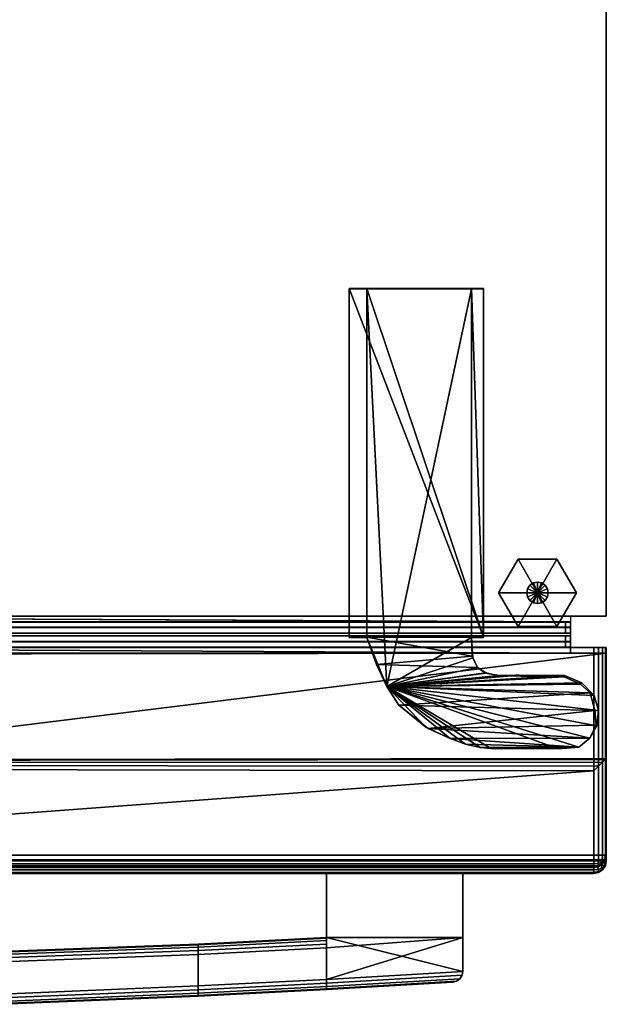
# Model space of a CAD drawing. Extents: x -17.9 to 17.9, y -15.4 to 14.9.
# Tile 9 of 9: x 9 to 17.9, y -15.3 to -0.2. Entities that reach past the tile are written whole.
import ezdxf

# ---------------------------------------------------------------- set-up
doc = ezdxf.new("R2010")
doc.units = 0
doc.linetypes.add('SOLIDLINE', pattern=[0])
for name, color, linetype in [('BSH_B36CT80SNB_SYMBOL___Casters', 7, 'SOLIDLINE'), ('BSH_B36CT80SNB_SYMBOL___Doors', 7, 'SOLIDLINE'), ('BSH_B36CT80SNB_SYMBOL___Drawer', 7, 'SOLIDLINE'), ('BSH_B36CT80SNB_SYMBOL___Handle_', 7, 'SOLIDLINE'), ('BSH_B36CT80SNB_SYMBOL__Body', 7, 'SOLIDLINE')]:
    doc.layers.add(name, color=color, linetype=linetype)

msp = doc.modelspace()

# ---------------------------------------------------------------- linework, layer by layer
at = {"layer": 'BSH_B36CT80SNB_SYMBOL___Casters', "color": 7}
for points in [[(16.573, -8.48969, 0.709917), (16.276, -9.00415, 0.709917), (16.87, -9.00415, 0.709917)], [(16.573, -8.48969, 0.709917), (16.573, -8.48969, 0.327237), (16.276, -9.00415, 0.327237), (16.276, -9.00415, 0.709917)], [(16.573, -8.48969, 0.327237), (16.87, -9.00415, 0.327237), (16.276, -9.00415, 0.327237)], [(17.167, -8.48969, 0.709917), (16.573, -8.48969, 0.709917), (16.87, -9.00415, 0.709917)], [(17.167, -8.48969, 0.709917), (17.167, -8.48969, 0.327237), (16.573, -8.48969, 0.327237), (16.573, -8.48969, 0.709917)], [(17.167, -8.48969, 0.327237), (16.87, -9.00415, 0.327237), (16.573, -8.48969, 0.327237)], [(17.464, -9.00415, 0.709917), (17.167, -8.48969, 0.709917), (16.87, -9.00415, 0.709917)], [(17.464, -9.00415, 0.327237), (16.87, -9.00415, 0.327237), (17.167, -8.48969, 0.327237)], [(17.464, -9.00415, 0.709917), (17.464, -9.00415, 0.327237), (17.167, -8.48969, 0.327237), (17.167, -8.48969, 0.709917)], [(16.8073, -8.85286, 1.07602), (16.8073, -8.85286, 0.709717), (16.7542, -8.88835, 0.709717), (16.7542, -8.88835, 1.07602)], [(16.8073, -8.85286, 0.709717), (16.87, -9.00415, 0.709717), (16.7542, -8.88835, 0.709717)], [(16.87, -8.84039, 1.07602), (16.87, -8.84039, 0.709717), (16.8073, -8.85286, 0.709717), (16.8073, -8.85286, 1.07602)], [(16.87, -8.84039, 0.709717), (16.87, -9.00415, 0.709717), (16.8073, -8.85286, 0.709717)], [(16.9327, -8.85286, 1.07602), (16.9327, -8.85286, 0.709717), (16.87, -8.84039, 0.709717), (16.87, -8.84039, 1.07602)], [(16.9327, -8.85286, 0.709717), (16.87, -9.00415, 0.709717), (16.87, -8.84039, 0.709717)], [(16.9858, -8.88835, 0.709717), (16.87, -9.00415, 0.709717), (16.9327, -8.85286, 0.709717)], [(16.9858, -8.88835, 1.07602), (16.9858, -8.88835, 0.709717), (16.9327, -8.85286, 0.709717), (16.9327, -8.85286, 1.07602)], [(16.276, -9.00415, 0.709917), (16.573, -9.51861, 0.709917), (16.87, -9.00415, 0.709917)], [(16.276, -9.00415, 0.709917), (16.276, -9.00415, 0.327237), (16.573, -9.51861, 0.327237), (16.573, -9.51861, 0.709917)], [(16.276, -9.00415, 0.327237), (16.87, -9.00415, 0.327237), (16.573, -9.51861, 0.327237)], [(16.573, -9.51861, 0.709917), (17.167, -9.51861, 0.709917), (16.87, -9.00415, 0.709917)], [(16.573, -9.51861, 0.327237), (16.87, -9.00415, 0.327237), (17.167, -9.51861, 0.327237)], [(16.7187, -8.94148, 1.07602), (16.7187, -8.94148, 0.709717), (16.7062, -9.00415, 0.709717), (16.7062, -9.00415, 1.07602)], [(16.7187, -8.94148, 0.709717), (16.87, -9.00415, 0.709717), (16.7062, -9.00415, 0.709717)], [(16.7062, -9.00415, 1.07602), (16.7062, -9.00415, 0.709717), (16.7187, -9.06681, 0.709717), (16.7187, -9.06681, 1.07602)], [(16.7062, -9.00415, 0.709717), (16.87, -9.00415, 0.709717), (16.7187, -9.06681, 0.709717)], [(16.7542, -8.88835, 1.07602), (16.7542, -8.88835, 0.709717), (16.7187, -8.94148, 0.709717), (16.7187, -8.94148, 1.07602)], [(16.7542, -8.88835, 0.709717), (16.87, -9.00415, 0.709717), (16.7187, -8.94148, 0.709717)], [(16.7187, -9.06681, 0.709717), (16.87, -9.00415, 0.709717), (16.7542, -9.11994, 0.709717)], [(16.7542, -9.11994, 0.709717), (16.87, -9.00415, 0.709717), (16.8073, -9.15544, 0.709717)], [(16.8073, -9.15544, 0.709717), (16.87, -9.00415, 0.709717), (16.87, -9.1679, 0.709717)], [(17.0213, -8.94148, 0.709717), (16.87, -9.00415, 0.709717), (16.9858, -8.88835, 0.709717)], [(17.0338, -9.00415, 0.709717), (16.87, -9.00415, 0.709717), (17.0213, -8.94148, 0.709717)], [(17.167, -9.51861, 0.709917), (17.464, -9.00415, 0.709917), (16.87, -9.00415, 0.709917)], [(17.167, -9.51861, 0.327237), (16.87, -9.00415, 0.327237), (17.464, -9.00415, 0.327237)], [(17.0213, -9.06681, 0.709717), (16.87, -9.00415, 0.709717), (17.0338, -9.00415, 0.709717)], [(16.9858, -9.11994, 0.709717), (16.87, -9.00415, 0.709717), (17.0213, -9.06681, 0.709717)], [(16.9327, -9.15544, 0.709717), (16.87, -9.00415, 0.709717), (16.9858, -9.11994, 0.709717)], [(16.87, -9.1679, 0.709717), (16.87, -9.00415, 0.709717), (16.9327, -9.15544, 0.709717)], [(17.0213, -8.94148, 1.07602), (17.0213, -8.94148, 0.709717), (16.9858, -8.88835, 0.709717), (16.9858, -8.88835, 1.07602)], [(17.0338, -9.00415, 1.07602), (17.0338, -9.00415, 0.709717), (17.0213, -8.94148, 0.709717), (17.0213, -8.94148, 1.07602)], [(17.0213, -9.06681, 1.07602), (17.0213, -9.06681, 0.709717), (17.0338, -9.00415, 0.709717), (17.0338, -9.00415, 1.07602)], [(17.167, -9.51861, 0.709917), (17.167, -9.51861, 0.327237), (17.464, -9.00415, 0.327237), (17.464, -9.00415, 0.709917)], [(16.7187, -9.06681, 1.07602), (16.7187, -9.06681, 0.709717), (16.7542, -9.11994, 0.709717), (16.7542, -9.11994, 1.07602)], [(16.7542, -9.11994, 1.07602), (16.7542, -9.11994, 0.709717), (16.8073, -9.15544, 0.709717), (16.8073, -9.15544, 1.07602)], [(16.8073, -9.15544, 1.07602), (16.8073, -9.15544, 0.709717), (16.87, -9.1679, 0.709717), (16.87, -9.1679, 1.07602)], [(16.87, -9.1679, 1.07602), (16.87, -9.1679, 0.709717), (16.9327, -9.15544, 0.709717), (16.9327, -9.15544, 1.07602)], [(16.9327, -9.15544, 1.07602), (16.9327, -9.15544, 0.709717), (16.9858, -9.11994, 0.709717), (16.9858, -9.11994, 1.07602)], [(16.9858, -9.11994, 1.07602), (16.9858, -9.11994, 0.709717), (17.0213, -9.06681, 0.709717), (17.0213, -9.06681, 1.07602)], [(16.573, -9.51861, 0.709917), (16.573, -9.51861, 0.327237), (17.167, -9.51861, 0.327237), (17.167, -9.51861, 0.709917)]]:
    msp.add_3dface(points, dxfattribs=at)
at = {"layer": 'BSH_B36CT80SNB_SYMBOL___Doors', "color": 7}
for points in [[(17.3717, -9.45344, 27.704), (0.74753, -9.4535, 27.7039), (0.504996, -9.4535, 69.2829), (17.3717, -9.4535, 69.2829)], [(0.504996, -9.53612, 69.2829), (17.3717, -9.53612, 69.2829), (17.3717, -9.4535, 69.2829), (0.504996, -9.4535, 69.2829)], [(0.747359, -9.53612, 27.7039), (0.74753, -9.4535, 27.7039), (17.3717, -9.45344, 27.704), (17.3717, -9.53612, 27.704)], [(17.3717, -9.53612, 27.704), (17.3717, -9.45344, 27.704), (17.3717, -9.4535, 69.2829), (17.3717, -9.53612, 69.2829)], [(17.2963, -9.53612, 27.7793), (17.2963, -9.61909, 27.7793), (0.287151, -9.61917, 27.7793), (0.287323, -9.5362, 27.7793)], [(0.747187, -9.61909, 27.7039), (0.287151, -9.61917, 27.7793), (17.2963, -9.61909, 27.7793), (17.3717, -9.61909, 27.704)], [(17.3717, -9.53612, 27.704), (17.2963, -9.53612, 27.7793), (0.287323, -9.5362, 27.7793), (0.747359, -9.53612, 27.7039)], [(0.504996, -9.53612, 69.2829), (0.580349, -9.5362, 69.2075), (17.2963, -9.53612, 69.2075), (17.3717, -9.53612, 69.2829)], [(17.3717, -9.75315, 69.2829), (17.3717, -9.61909, 69.2829), (0.504996, -9.61909, 69.2829), (0.504996, -9.75315, 69.2829)], [(17.3717, -9.61909, 69.2829), (17.2963, -9.61909, 69.2075), (0.580349, -9.61917, 69.2075), (0.504996, -9.61909, 69.2829)], [(0.580349, -9.5362, 69.2075), (0.580349, -9.61917, 69.2075), (17.2963, -9.61909, 69.2075), (17.2963, -9.53612, 69.2075)], [(0.746909, -9.75315, 27.7039), (0.747187, -9.61909, 27.7039), (17.3717, -9.61909, 27.704), (17.3717, -9.75315, 27.704)], [(17.2963, -9.53612, 69.2075), (17.2963, -9.61909, 69.2075), (17.2963, -9.61909, 27.7793), (17.2963, -9.53612, 27.7793)], [(17.3717, -9.53612, 69.2829), (17.2963, -9.53612, 69.2075), (17.2963, -9.53612, 27.7793), (17.3717, -9.53612, 27.704)], [(17.3717, -9.61909, 27.704), (17.2963, -9.61909, 27.7793), (17.2963, -9.61909, 69.2075), (17.3717, -9.61909, 69.2829)], [(17.3717, -9.75315, 27.704), (17.3717, -9.61909, 27.704), (17.3717, -9.61909, 69.2829), (17.3717, -9.75315, 69.2829)], [(0.286702, -9.8362, 27.7793), (0.286874, -9.75323, 27.7793), (17.2963, -9.75315, 27.7793), (17.2963, -9.83612, 27.7793)], [(17.3717, -9.75315, 27.704), (17.2963, -9.75315, 27.7793), (0.286874, -9.75323, 27.7793), (0.746909, -9.75315, 27.7039)], [(0.504996, -9.75315, 69.2829), (0.580348, -9.75323, 69.2075), (17.2963, -9.75315, 69.2075), (17.3717, -9.75315, 69.2829)], [(0.580348, -9.75323, 69.2075), (0.580348, -9.8362, 69.2075), (17.2963, -9.83612, 69.2075), (17.2963, -9.75315, 69.2075)], [(17.2963, -9.83612, 27.7793), (17.2963, -9.75315, 27.7793), (17.2963, -9.75315, 69.2075), (17.2963, -9.83612, 69.2075)], [(17.3717, -9.75315, 69.2829), (17.2963, -9.75315, 69.2075), (17.2963, -9.75315, 27.7793), (17.3717, -9.75315, 27.704)], [(0.746737, -9.83612, 27.7039), (0.286702, -9.8362, 27.7793), (17.2963, -9.83612, 27.7793), (17.3717, -9.83612, 27.704)], [(0.389134, -13.0124, 27.3816), (0.389134, -9.92775, 27.3816), (17.7291, -9.92775, 27.3816), (17.7291, -13.0124, 27.3816)], [(0.389134, -9.92775, 27.3816), (0.746547, -9.92775, 27.704), (17.3717, -9.92775, 27.704)], [(0.389134, -9.92775, 27.3816), (17.3717, -9.92775, 27.704), (17.7554, -9.92775, 27.4785)], [(0.389134, -9.92775, 27.3816), (17.7554, -9.92775, 27.4785), (17.7291, -9.92775, 27.3816)], [(17.3717, -9.83612, 69.2829), (17.2963, -9.83612, 69.2075), (0.580348, -9.8362, 69.2075), (0.504996, -9.83612, 69.2829)], [(0.504996, -9.83612, 69.2829), (4.72735, -9.93687, 69.2829), (17.3717, -9.92775, 69.2829)], [(0.504996, -9.83612, 69.2829), (17.3717, -9.92775, 69.2829), (17.3717, -9.83612, 69.2829)], [(17.3717, -9.83612, 27.704), (17.3717, -9.92775, 27.704), (0.746547, -9.92775, 27.704), (0.746737, -9.83612, 27.7039)], [(17.9203, -9.92775, 70.6139), (17.3717, -9.92775, 69.2829), (4.72735, -9.93687, 69.2829), (4.73963, -9.94326, 70.6139)], [(4.73064, -11.5544, 70.6139), (17.9203, -9.92775, 70.6139), (4.73963, -9.94326, 70.6139)], [(4.73064, -11.5544, 70.6139), (17.9203, -11.5381, 70.6139), (17.9203, -9.92775, 70.6139)], [(17.3717, -9.83612, 27.704), (17.2963, -9.83612, 27.7793), (17.2963, -9.83612, 69.2075), (17.3717, -9.83612, 69.2829)], [(17.3717, -9.83612, 69.2829), (17.3717, -9.92775, 69.2829), (17.3717, -9.92775, 27.704), (17.3717, -9.83612, 27.704)], [(17.9203, -9.92775, 27.5728), (17.7554, -9.92775, 27.4785), (17.3717, -9.92775, 27.704)], [(17.9203, -9.92775, 27.5728), (17.3717, -9.92775, 27.704), (17.3717, -9.92775, 69.2829)], [(17.9203, -9.92775, 27.5728), (17.3717, -9.92775, 69.2829), (17.9203, -9.92775, 70.6139)], [(17.8023, -13.0124, 27.3961), (17.7291, -13.0124, 27.3816), (17.7291, -9.92775, 27.3816), (17.7995, -9.92775, 27.395)], [(17.9069, -9.92775, 27.5024), (17.7995, -9.92775, 27.395), (17.7291, -9.92775, 27.3816)], [(17.9069, -9.92775, 27.5024), (17.7291, -9.92775, 27.3816), (17.7554, -9.92775, 27.4785)], [(17.9069, -9.92775, 27.5024), (17.7554, -9.92775, 27.4785), (17.9203, -9.92775, 27.5728)], [(17.8643, -13.0124, 27.4376), (17.8023, -13.0124, 27.3961), (17.7995, -9.92775, 27.395), (17.8643, -9.92775, 27.4376)], [(17.9069, -9.92775, 27.5024), (17.8643, -9.92775, 27.4376), (17.7995, -9.92775, 27.395)], [(17.9058, -13.0124, 27.4997), (17.8643, -13.0124, 27.4376), (17.8643, -9.92775, 27.4376), (17.9069, -9.92775, 27.5024)], [(17.9203, -13.0124, 27.5728), (17.9058, -13.0124, 27.4997), (17.9069, -9.92775, 27.5024), (17.9203, -9.92775, 27.5728)], [(17.9203, -9.92775, 27.5728), (17.9203, -9.92775, 70.6139), (17.9203, -11.5381, 70.6139)], [(17.9203, -11.5381, 70.6139), (17.9203, -13.0124, 27.5728), (17.9203, -9.92775, 27.5728)], [(4.72029, -11.5644, 71.7797), (4.68749, -11.5961, 71.8446), (17.8643, -11.5921, 71.8446), (17.9069, -11.551, 71.7797)], [(4.73064, -11.5544, 71.7093), (4.72029, -11.5644, 71.7797), (17.9069, -11.551, 71.7797), (17.9203, -11.5381, 71.7093)], [(4.73064, -11.5544, 70.6139), (4.73064, -11.5544, 71.7093), (17.9203, -11.5381, 71.7093), (17.9203, -11.5381, 70.6139)], [(17.9069, -11.551, 71.7797), (17.8643, -11.5921, 71.8446), (17.8643, -13.0124, 71.8446), (17.9058, -13.0124, 71.7825)], [(17.9203, -11.5381, 71.7093), (17.9069, -11.551, 71.7797), (17.9058, -13.0124, 71.7825), (17.9203, -13.0124, 71.7093)], [(17.9203, -11.5381, 70.6139), (17.9203, -11.5381, 71.7093), (17.9203, -13.0124, 71.7093)], [(17.9203, -11.5381, 70.6139), (17.9203, -13.0124, 71.7093), (17.9203, -13.0124, 27.5728)], [(0.389134, -13.0124, 71.9006), (17.7291, -11.7224, 71.9006), (4.58331, -11.6967, 71.9006)], [(0.389134, -13.0124, 71.9006), (17.7291, -13.0124, 71.9006), (17.7291, -11.7224, 71.9006)], [(4.63754, -11.6444, 71.8871), (4.58331, -11.6967, 71.9006), (17.7291, -11.7224, 71.9006), (17.7995, -11.6545, 71.8871)], [(4.68749, -11.5961, 71.8446), (4.63754, -11.6444, 71.8871), (17.7995, -11.6545, 71.8871), (17.8643, -11.5921, 71.8446)], [(17.7995, -11.6545, 71.8871), (17.7291, -11.7224, 71.9006), (17.7291, -13.0124, 71.9006), (17.8023, -13.0124, 71.886)], [(17.8643, -11.5921, 71.8446), (17.7995, -11.6545, 71.8871), (17.8023, -13.0124, 71.886), (17.8643, -13.0124, 71.8446)], [(0.389134, -13.0124, 71.9006), (0.389134, -13.0856, 71.886), (17.7291, -13.0856, 71.886), (17.7291, -13.0124, 71.9006)], [(17.7291, -13.0124, 27.3816), (17.7291, -13.0856, 27.3961), (0.389134, -13.0856, 27.3961), (0.389134, -13.0124, 27.3816)], [(17.7291, -13.0856, 27.3961), (17.7291, -13.1477, 27.4376), (0.389134, -13.1477, 27.4376), (0.389134, -13.0856, 27.3961)], [(0.389134, -13.0856, 71.886), (0.389134, -13.1477, 71.8446), (17.7291, -13.1477, 71.8446), (17.7291, -13.0856, 71.886)], [(17.8007, -13.0841, 71.8719), (17.8023, -13.0124, 71.886), (17.7291, -13.0124, 71.9006), (17.7291, -13.0856, 71.886)], [(17.8007, -13.0841, 27.4103), (17.7291, -13.0856, 27.3961), (17.7291, -13.0124, 27.3816), (17.8023, -13.0124, 27.3961)], [(17.8007, -13.0841, 71.8719), (17.7291, -13.0856, 71.886), (17.7291, -13.1477, 71.8446), (17.7941, -13.1424, 71.8392)], [(17.7941, -13.1424, 27.4429), (17.7291, -13.1477, 27.4376), (17.7291, -13.0856, 27.3961), (17.8007, -13.0841, 27.4103)], [(17.859, -13.0774, 71.8392), (17.8007, -13.0841, 71.8719), (17.7941, -13.1424, 71.8392), (17.8436, -13.127, 71.8238)], [(17.7941, -13.1424, 27.4429), (17.8007, -13.0841, 27.4103), (17.859, -13.0774, 27.4429), (17.8436, -13.127, 27.4583)], [(17.859, -13.0774, 71.8392), (17.8643, -13.0124, 71.8446), (17.8023, -13.0124, 71.886), (17.8007, -13.0841, 71.8719)], [(17.8007, -13.0841, 27.4103), (17.8023, -13.0124, 27.3961), (17.8643, -13.0124, 27.4376), (17.859, -13.0774, 27.4429)], [(17.859, -13.0774, 27.4429), (17.8917, -13.0841, 27.5012), (17.859, -13.1424, 27.5079), (17.8436, -13.127, 27.4583)], [(17.859, -13.1424, 71.7743), (17.8917, -13.0841, 71.7809), (17.859, -13.0774, 71.8392), (17.8436, -13.127, 71.8238)], [(17.8917, -13.0841, 71.7809), (17.9058, -13.0124, 71.7825), (17.8643, -13.0124, 71.8446), (17.859, -13.0774, 71.8392)], [(17.859, -13.0774, 27.4429), (17.8643, -13.0124, 27.4376), (17.9058, -13.0124, 27.4997), (17.8917, -13.0841, 27.5012)], [(17.859, -13.1424, 71.7743), (17.8643, -13.1477, 71.7093), (17.9058, -13.0856, 71.7093), (17.8917, -13.0841, 71.7809)], [(17.8917, -13.0841, 27.5012), (17.9058, -13.0856, 27.5728), (17.8643, -13.1477, 27.5728), (17.859, -13.1424, 27.5079)], [(17.8643, -13.1477, 27.5728), (17.9058, -13.0856, 27.5728), (17.9058, -13.0856, 71.7093), (17.8643, -13.1477, 71.7093)], [(17.8917, -13.0841, 71.7809), (17.9058, -13.0856, 71.7093), (17.9203, -13.0124, 71.7093), (17.9058, -13.0124, 71.7825)], [(17.8917, -13.0841, 27.5012), (17.9058, -13.0124, 27.4997), (17.9203, -13.0124, 27.5728), (17.9058, -13.0856, 27.5728)], [(17.9058, -13.0856, 27.5728), (17.9203, -13.0124, 27.5728), (17.9203, -13.0124, 71.7093), (17.9058, -13.0856, 71.7093)], [(17.7291, -13.1477, 27.4376), (17.7291, -13.1891, 27.4997), (0.389134, -13.1891, 27.4997), (0.389134, -13.1477, 27.4376)], [(0.389134, -13.1477, 71.8446), (0.389134, -13.1891, 71.7825), (17.7291, -13.1891, 71.7825), (17.7291, -13.1477, 71.8446)], [(17.7291, -13.1891, 27.4997), (17.7291, -13.2037, 27.5728), (0.389134, -13.2037, 27.5728), (0.389134, -13.1891, 27.4997)], [(0.389134, -13.1891, 71.7825), (0.389134, -13.2037, 71.7093), (17.7291, -13.2037, 71.7093), (17.7291, -13.1891, 71.7825)], [(17.7291, -13.2037, 27.5728), (17.7291, -13.2037, 71.7093), (0.389134, -13.2037, 71.7093), (0.389134, -13.2037, 27.5728)], [(17.7941, -13.1424, 71.8392), (17.7291, -13.1477, 71.8446), (17.7291, -13.1891, 71.7825), (17.8007, -13.175, 71.7809)], [(17.8007, -13.175, 27.5012), (17.7291, -13.1891, 27.4997), (17.7291, -13.1477, 27.4376), (17.7941, -13.1424, 27.4429)], [(17.8007, -13.175, 71.7809), (17.7291, -13.1891, 71.7825), (17.7291, -13.2037, 71.7093), (17.8023, -13.1891, 71.7093)], [(17.8007, -13.175, 27.5012), (17.8023, -13.1891, 27.5728), (17.7291, -13.2037, 27.5728), (17.7291, -13.1891, 27.4997)], [(17.7291, -13.2037, 27.5728), (17.8023, -13.1891, 27.5728), (17.8023, -13.1891, 71.7093), (17.7291, -13.2037, 71.7093)], [(17.859, -13.1424, 27.5079), (17.8007, -13.175, 27.5012), (17.7941, -13.1424, 27.4429), (17.8436, -13.127, 27.4583)], [(17.7941, -13.1424, 71.8392), (17.8007, -13.175, 71.7809), (17.859, -13.1424, 71.7743), (17.8436, -13.127, 71.8238)], [(17.8007, -13.175, 71.7809), (17.8023, -13.1891, 71.7093), (17.8643, -13.1477, 71.7093), (17.859, -13.1424, 71.7743)], [(17.859, -13.1424, 27.5079), (17.8643, -13.1477, 27.5728), (17.8023, -13.1891, 27.5728), (17.8007, -13.175, 27.5012)], [(17.8023, -13.1891, 27.5728), (17.8643, -13.1477, 27.5728), (17.8643, -13.1477, 71.7093), (17.8023, -13.1891, 71.7093)]]:
    msp.add_3dface(points, dxfattribs=at)
at = {"layer": 'BSH_B36CT80SNB_SYMBOL___Drawer', "color": 7}
for points in [[(-0.000751, -9.36338, 2.33287), (17.3717, -9.36338, 2.33287), (17.3717, -9.446, 2.33287), (-0.000751, -9.446, 2.33287)], [(-0.000751, -9.36338, 2.33287), (-0.000751, -9.446, 26.4183), (17.2963, -9.446, 26.4183)], [(-0.000751, -9.36338, 2.33287), (17.2963, -9.446, 26.4183), (17.2963, -9.446, 2.40822)], [(-0.000751, -9.36338, 2.33287), (17.2963, -9.446, 2.40822), (17.3717, -9.446, 2.33287)], [(-0.000751, -9.446, 26.4183), (-0.000751, -9.52897, 26.4183), (17.2963, -9.52897, 26.4183), (17.2963, -9.446, 26.4183)], [(-0.000751, -9.446, 2.40822), (17.2963, -9.446, 2.40822), (17.2963, -9.52897, 2.40822), (-0.000751, -9.52897, 2.40822)], [(-0.000751, -9.446, 2.33287), (17.3717, -9.446, 2.33287), (17.2963, -9.446, 2.40822), (-0.000751, -9.446, 2.40822)], [(17.2963, -9.446, 26.4183), (17.2963, -9.52897, 26.4183), (17.2963, -9.52897, 2.40822), (17.2963, -9.446, 2.40822)], [(-0.000751, -9.52897, 26.4936), (-0.000751, -9.66303, 26.4936), (17.3717, -9.66303, 26.4936), (17.3717, -9.52897, 26.4936)], [(-0.000751, -9.52897, 2.33287), (-0.000751, -9.52897, 2.40822), (17.2963, -9.52897, 2.40822), (17.3717, -9.52897, 2.33287)], [(-0.000751, -9.52897, 26.4936), (17.3717, -9.52897, 26.4936), (17.2963, -9.52897, 26.4183), (-0.000751, -9.52897, 26.4183)], [(-0.000751, -9.52897, 2.33287), (17.3717, -9.52897, 2.33287), (17.3717, -9.66303, 2.33287), (-0.000751, -9.66303, 2.33287)], [(17.3717, -9.52897, 2.33287), (17.2963, -9.52897, 2.40822), (17.2963, -9.52897, 26.4183), (17.3717, -9.52897, 26.4936)], [(17.3717, -9.52897, 26.4936), (17.3717, -9.66303, 26.4936), (17.3717, -9.66303, 2.33287), (17.3717, -9.52897, 2.33287)], [(-0.000751, -9.66303, 26.4936), (-0.000751, -9.66303, 26.4183), (17.2963, -9.66303, 26.4183), (17.3717, -9.66303, 26.4936)], [(-0.000751, -9.66303, 2.40822), (17.2963, -9.66303, 2.40822), (17.2963, -9.746, 2.40822), (-0.000751, -9.746, 2.40822)], [(-0.000751, -9.746, 26.4183), (17.2963, -9.746, 26.4183), (17.2963, -9.66303, 26.4183), (-0.000751, -9.66303, 26.4183)], [(-0.000751, -9.66303, 2.33287), (17.3717, -9.66303, 2.33287), (17.2963, -9.66303, 2.40822), (-0.000751, -9.66303, 2.40822)], [(-0.000751, -9.746, 26.4936), (-0.000751, -9.83762, 26.4936), (17.3717, -9.83762, 26.4936), (17.3717, -9.746, 26.4936)], [(-0.000751, -9.746, 2.33287), (-0.000751, -9.746, 2.40822), (17.2963, -9.746, 2.40822), (17.3717, -9.746, 2.33287)], [(-0.000751, -9.746, 2.33287), (17.3717, -9.746, 2.33287), (17.3717, -9.83762, 2.33287), (-0.000751, -9.83762, 2.33287)], [(-0.000751, -9.746, 26.4936), (17.3717, -9.746, 26.4936), (17.2963, -9.746, 26.4183), (-0.000751, -9.746, 26.4183)], [(17.2963, -9.66303, 26.4183), (17.2963, -9.746, 26.4183), (17.2963, -9.746, 2.40822), (17.2963, -9.66303, 2.40822)], [(17.3717, -9.66303, 26.4936), (17.2963, -9.66303, 26.4183), (17.2963, -9.66303, 2.40822), (17.3717, -9.66303, 2.33287)], [(17.3717, -9.746, 2.33287), (17.2963, -9.746, 2.40822), (17.2963, -9.746, 26.4183), (17.3717, -9.746, 26.4936)], [(17.3717, -9.746, 26.4936), (17.3717, -9.83762, 26.4936), (17.3717, -9.83762, 2.33287), (17.3717, -9.746, 2.33287)], [(-0.000751, -9.83762, 26.8824), (-0.000751, -13.1003, 26.8824), (17.7291, -13.1003, 26.8824), (17.7291, -9.83762, 26.8824)], [(-0.000751, -9.83762, 1.17527), (17.7291, -9.83762, 1.17527), (17.7291, -13.1003, 1.17527), (-0.000751, -13.1003, 1.17527)], [(-0.000751, -9.83762, 1.17527), (-0.000751, -9.83762, 2.33287), (17.3717, -9.83762, 2.33287)], [(-0.000751, -9.83762, 1.17527), (17.3717, -9.83762, 2.33287), (17.7851, -9.83762, 1.31051)], [(-0.000751, -9.83762, 1.17527), (17.7851, -9.83762, 1.31051), (17.7291, -9.83762, 1.17527)], [(-0.000751, -9.83762, 26.8824), (17.7291, -9.83762, 26.8824), (17.758, -9.83762, 26.7813)], [(-0.000751, -9.83762, 26.8824), (17.758, -9.83762, 26.7813), (17.3717, -9.83762, 26.4936)], [(-0.000751, -9.83762, 26.8824), (17.3717, -9.83762, 26.4936), (-0.000751, -9.83762, 26.4936)], [(17.9203, -9.83762, 1.36652), (17.7851, -9.83762, 1.31051), (17.3717, -9.83762, 2.33287)], [(17.9203, -9.83762, 1.36652), (17.3717, -9.83762, 2.33287), (17.3717, -9.83762, 26.4936)], [(17.9203, -9.83762, 1.36652), (17.3717, -9.83762, 26.4936), (17.758, -9.83762, 26.7813)], [(17.7291, -13.1003, 26.8824), (17.8023, -13.1003, 26.8678), (17.7995, -9.83762, 26.8689), (17.7291, -9.83762, 26.8824)], [(17.7291, -9.83762, 1.17527), (17.7995, -9.83762, 1.1887), (17.8023, -13.1003, 1.18983), (17.7291, -13.1003, 1.17527)], [(17.7851, -9.83762, 1.31051), (17.7995, -9.83762, 1.1887), (17.7291, -9.83762, 1.17527)], [(17.758, -9.83762, 26.7813), (17.7291, -9.83762, 26.8824), (17.7995, -9.83762, 26.8689)], [(17.758, -9.83762, 26.7813), (17.7995, -9.83762, 26.8689), (17.8643, -9.83762, 26.8263)], [(17.758, -9.83762, 26.7813), (17.8643, -9.83762, 26.8263), (17.9069, -9.83762, 26.7615)], [(17.758, -9.83762, 26.7813), (17.9069, -9.83762, 26.7615), (17.9203, -9.83762, 26.6911)], [(17.9203, -9.83762, 1.36652), (17.758, -9.83762, 26.7813), (17.9203, -9.83762, 26.6911)], [(17.7851, -9.83762, 1.31051), (17.9203, -9.83762, 1.36652), (17.9069, -9.83762, 1.29612)], [(17.7851, -9.83762, 1.31051), (17.9069, -9.83762, 1.29612), (17.8643, -9.83762, 1.23129)], [(17.7851, -9.83762, 1.31051), (17.8643, -9.83762, 1.23129), (17.7995, -9.83762, 1.1887)], [(17.8023, -13.1003, 26.8678), (17.8643, -13.1003, 26.8263), (17.8643, -9.83762, 26.8263), (17.7995, -9.83762, 26.8689)], [(17.7995, -9.83762, 1.1887), (17.8643, -9.83762, 1.23129), (17.8643, -13.1003, 1.23129), (17.8023, -13.1003, 1.18983)], [(17.8643, -13.1003, 26.8263), (17.9058, -13.1003, 26.7643), (17.9069, -9.83762, 26.7615), (17.8643, -9.83762, 26.8263)], [(17.8643, -9.83762, 1.23129), (17.9069, -9.83762, 1.29612), (17.9058, -13.1003, 1.29333), (17.8643, -13.1003, 1.23129)], [(17.9058, -13.1003, 26.7643), (17.9203, -13.1003, 26.6911), (17.9203, -9.83762, 26.6911), (17.9069, -9.83762, 26.7615)], [(17.9069, -9.83762, 1.29612), (17.9203, -9.83762, 1.36652), (17.9203, -13.1003, 1.36652), (17.9058, -13.1003, 1.29333)], [(17.9203, -9.83762, 1.36652), (17.9203, -9.83762, 26.6911), (17.9203, -13.1003, 26.6911), (17.9203, -13.1003, 1.36652)], [(-0.000751, -13.1735, 1.18983), (-0.000751, -13.1003, 1.17527), (17.7291, -13.1003, 1.17527), (17.7291, -13.1735, 1.18983)], [(-0.000751, -13.1735, 26.8678), (17.7291, -13.1735, 26.8678), (17.7291, -13.1003, 26.8824), (-0.000751, -13.1003, 26.8824)], [(-0.000751, -13.2356, 1.23129), (-0.000751, -13.1735, 1.18983), (17.7291, -13.1735, 1.18983), (17.7291, -13.2356, 1.23129)], [(-0.000751, -13.2356, 26.8263), (17.7291, -13.2356, 26.8263), (17.7291, -13.1735, 26.8678), (-0.000751, -13.1735, 26.8678)], [(-0.000751, -13.277, 1.29333), (-0.000751, -13.2356, 1.23129), (17.7291, -13.2356, 1.23129), (17.7291, -13.277, 1.29333)], [(-0.000751, -13.277, 26.7643), (17.7291, -13.277, 26.7643), (17.7291, -13.2356, 26.8263), (-0.000751, -13.2356, 26.8263)], [(17.8007, -13.172, 26.8537), (17.8023, -13.1003, 26.8678), (17.7291, -13.1003, 26.8824), (17.7291, -13.1735, 26.8678)], [(17.8007, -13.172, 1.20396), (17.7291, -13.1735, 1.18983), (17.7291, -13.1003, 1.17527), (17.8023, -13.1003, 1.18983)], [(17.8007, -13.172, 26.8537), (17.7291, -13.1735, 26.8678), (17.7291, -13.2356, 26.8263), (17.7941, -13.2303, 26.821)], [(17.7941, -13.2303, 1.23659), (17.7291, -13.2356, 1.23129), (17.7291, -13.1735, 1.18983), (17.8007, -13.172, 1.20396)], [(17.7941, -13.2303, 26.821), (17.7291, -13.2356, 26.8263), (17.7291, -13.277, 26.7643), (17.8007, -13.2629, 26.7627)], [(17.8007, -13.2629, 1.29491), (17.7291, -13.277, 1.29333), (17.7291, -13.2356, 1.23129), (17.7941, -13.2303, 1.23659)], [(17.859, -13.1653, 26.821), (17.8007, -13.172, 26.8537), (17.7941, -13.2303, 26.821), (17.8436, -13.2149, 26.8056)], [(17.7941, -13.2303, 1.23659), (17.8007, -13.172, 1.20396), (17.859, -13.1653, 1.23659), (17.8436, -13.2149, 1.252)], [(17.7941, -13.2303, 26.821), (17.8007, -13.2629, 26.7627), (17.859, -13.2303, 26.7561), (17.8436, -13.2149, 26.8056)], [(17.859, -13.2303, 1.30154), (17.8007, -13.2629, 1.29491), (17.7941, -13.2303, 1.23659), (17.8436, -13.2149, 1.252)], [(17.859, -13.1653, 26.821), (17.8643, -13.1003, 26.8263), (17.8023, -13.1003, 26.8678), (17.8007, -13.172, 26.8537)], [(17.8007, -13.172, 1.20396), (17.8023, -13.1003, 1.18983), (17.8643, -13.1003, 1.23129), (17.859, -13.1653, 1.23659)], [(17.8007, -13.2629, 26.7627), (17.8023, -13.277, 26.6911), (17.8643, -13.2356, 26.6911), (17.859, -13.2303, 26.7561)], [(17.859, -13.2303, 1.30154), (17.8643, -13.2356, 1.36652), (17.8023, -13.277, 1.36652), (17.8007, -13.2629, 1.29491)], [(17.8643, -13.2356, 26.6911), (17.8023, -13.277, 26.6911), (17.8023, -13.277, 1.36652), (17.8643, -13.2356, 1.36652)], [(17.859, -13.1653, 1.23659), (17.8917, -13.172, 1.29491), (17.859, -13.2303, 1.30154), (17.8436, -13.2149, 1.252)], [(17.859, -13.2303, 26.7561), (17.8917, -13.172, 26.7627), (17.859, -13.1653, 26.821), (17.8436, -13.2149, 26.8056)], [(17.8917, -13.172, 26.7627), (17.9058, -13.1003, 26.7643), (17.8643, -13.1003, 26.8263), (17.859, -13.1653, 26.821)], [(17.859, -13.1653, 1.23659), (17.8643, -13.1003, 1.23129), (17.9058, -13.1003, 1.29333), (17.8917, -13.172, 1.29491)], [(17.859, -13.2303, 26.7561), (17.8643, -13.2356, 26.6911), (17.9058, -13.1735, 26.6911), (17.8917, -13.172, 26.7627)], [(17.8917, -13.172, 1.29491), (17.9058, -13.1735, 1.36652), (17.8643, -13.2356, 1.36652), (17.859, -13.2303, 1.30154)], [(17.9058, -13.1735, 26.6911), (17.8643, -13.2356, 26.6911), (17.8643, -13.2356, 1.36652), (17.9058, -13.1735, 1.36652)], [(17.8917, -13.172, 26.7627), (17.9058, -13.1735, 26.6911), (17.9203, -13.1003, 26.6911), (17.9058, -13.1003, 26.7643)], [(17.8917, -13.172, 1.29491), (17.9058, -13.1003, 1.29333), (17.9203, -13.1003, 1.36652), (17.9058, -13.1735, 1.36652)], [(17.9203, -13.1003, 26.6911), (17.9058, -13.1735, 26.6911), (17.9058, -13.1735, 1.36652), (17.9203, -13.1003, 1.36652)], [(-0.000751, -13.2916, 1.36652), (-0.000751, -13.277, 1.29333), (17.7291, -13.277, 1.29333), (17.7291, -13.2916, 1.36652)], [(-0.000751, -13.2916, 26.6911), (17.7291, -13.2916, 26.6911), (17.7291, -13.277, 26.7643), (-0.000751, -13.277, 26.7643)], [(17.7291, -13.2916, 1.36652), (13.647, -13.2916, 24.5729), (-0.000751, -13.2916, 26.6911)], [(-0.000751, -13.2916, 26.6911), (13.647, -13.2916, 24.5729), (13.647, -13.2916, 25.8184)], [(-0.000751, -13.2916, 26.6911), (13.647, -13.2916, 25.8184), (17.7291, -13.2916, 26.6911)], [(-0.000751, -13.2916, 1.36652), (17.7291, -13.2916, 1.36652), (-0.000751, -13.2916, 26.6911)], [(17.7291, -13.2916, 26.6911), (13.647, -13.2916, 25.8184), (15.7279, -13.2916, 25.8184)], [(17.7291, -13.2916, 1.36652), (15.7279, -13.2916, 24.5729), (13.647, -13.2916, 24.5729)], [(17.7291, -13.2916, 26.6911), (15.7279, -13.2916, 25.8184), (17.7291, -13.2916, 1.36652)], [(17.7291, -13.2916, 1.36652), (15.7279, -13.2916, 25.8184), (15.7279, -13.2916, 24.5729)], [(17.8007, -13.2629, 26.7627), (17.7291, -13.277, 26.7643), (17.7291, -13.2916, 26.6911), (17.8023, -13.277, 26.6911)], [(17.8007, -13.2629, 1.29491), (17.8023, -13.277, 1.36652), (17.7291, -13.2916, 1.36652), (17.7291, -13.277, 1.29333)], [(17.8023, -13.277, 26.6911), (17.7291, -13.2916, 26.6911), (17.7291, -13.2916, 1.36652), (17.8023, -13.277, 1.36652)]]:
    msp.add_3dface(points, dxfattribs=at)
at = {"layer": 'BSH_B36CT80SNB_SYMBOL___Handle_', "color": 7}
for points in [[(15.7279, -14.2724, 25.8184), (15.7279, -13.2916, 25.8184), (13.647, -13.2916, 25.8184), (13.647, -14.2724, 25.8184)], [(15.7279, -13.2916, 24.5729), (15.7279, -14.2724, 24.5729), (13.647, -14.2724, 24.5729), (13.647, -13.2916, 24.5729)], [(13.647, -13.2916, 24.5729), (13.647, -14.2724, 24.5729), (13.647, -14.2724, 24.7278)], [(13.647, -13.2916, 24.5729), (13.647, -14.2724, 24.7278), (13.647, -14.2724, 25.6635)], [(13.647, -13.2916, 24.5729), (13.647, -14.2724, 25.6635), (13.647, -14.2724, 25.8184)], [(13.647, -13.2916, 24.5729), (13.647, -14.2724, 25.8184), (13.647, -13.2916, 25.8184)], [(15.7279, -13.2916, 25.8184), (15.7279, -14.2724, 25.8184), (15.7279, -14.2724, 24.5729), (15.7279, -13.2916, 24.5729)], [(11.6851, -14.3739, 25.6635), (11.6851, -14.3848, 25.7205), (13.647, -14.2833, 25.7205), (13.647, -14.2724, 25.6635)], [(11.6851, -14.3848, 24.6708), (11.6851, -14.3739, 24.7278), (13.647, -14.2724, 24.7278), (13.647, -14.2833, 24.6708)], [(11.6851, -14.3739, 25.6635), (13.647, -14.2724, 25.6635), (13.647, -14.2724, 24.7278), (11.6851, -14.3739, 24.7278)], [(11.6851, -14.4193, 24.6183), (11.6851, -14.3848, 24.6708), (13.647, -14.2833, 24.6708), (13.647, -14.3179, 24.6183)], [(11.6851, -14.3848, 25.7205), (11.6851, -14.4193, 25.773), (13.647, -14.3179, 25.773), (13.647, -14.2833, 25.7205)], [(13.647, -14.2833, 24.6708), (13.647, -14.2724, 24.7278), (13.647, -14.2724, 24.5729)], [(13.647, -14.3704, 24.5838), (13.647, -14.3179, 24.6183), (13.647, -14.2724, 24.5729)], [(13.647, -14.3179, 25.773), (13.647, -14.3704, 25.8075), (13.647, -14.2724, 25.8184)], [(13.647, -14.2724, 25.8184), (13.647, -14.2724, 25.6635), (13.647, -14.2833, 25.7205)], [(13.647, -14.3704, 25.8075), (13.647, -14.4275, 25.8184), (13.647, -14.2724, 25.8184)], [(13.647, -14.2833, 25.7205), (13.647, -14.3179, 25.773), (13.647, -14.2724, 25.8184)], [(13.647, -14.2724, 24.5729), (13.647, -14.4275, 24.5729), (13.647, -14.3704, 24.5838)], [(13.647, -14.3179, 24.6183), (13.647, -14.2833, 24.6708), (13.647, -14.2724, 24.5729)], [(13.647, -14.2724, 25.8184), (13.647, -14.4275, 25.8184), (13.647, -14.9111, 25.8184)], [(13.647, -14.2724, 25.8184), (13.647, -14.9111, 25.8184), (15.7279, -14.7898, 25.8184)], [(13.647, -14.2724, 25.8184), (15.7279, -14.7898, 25.8184), (15.7279, -14.2724, 25.8184)], [(15.7279, -14.2724, 24.5729), (15.7279, -14.7898, 24.5729), (13.647, -14.9111, 24.5729)], [(15.7279, -14.2724, 24.5729), (13.647, -14.9111, 24.5729), (13.647, -14.4275, 24.5729)], [(15.7279, -14.2724, 24.5729), (13.647, -14.4275, 24.5729), (13.647, -14.2724, 24.5729)], [(15.7279, -14.2724, 25.8184), (15.7279, -14.7898, 25.8184), (15.7279, -14.7898, 24.5729), (15.7279, -14.2724, 24.5729)], [(8.68513, -14.4959, 24.6708), (8.68513, -14.4851, 24.7278), (11.6851, -14.3739, 24.7278), (11.6851, -14.3848, 24.6708)], [(8.68513, -14.4851, 25.6635), (8.68513, -14.4959, 25.7205), (11.6851, -14.3848, 25.7205), (11.6851, -14.3739, 25.6635)], [(11.6851, -14.3739, 24.7278), (8.68513, -14.4851, 24.7278), (8.68513, -14.4851, 25.6635), (11.6851, -14.3739, 25.6635)], [(8.68513, -14.4959, 25.7205), (8.68513, -14.5304, 25.773), (11.6851, -14.4193, 25.773), (11.6851, -14.3848, 25.7205)], [(8.68513, -14.5304, 24.6183), (8.68513, -14.4959, 24.6708), (11.6851, -14.3848, 24.6708), (11.6851, -14.4193, 24.6183)], [(8.68513, -14.583, 24.5838), (8.68513, -14.5304, 24.6183), (11.6851, -14.4193, 24.6183), (11.6851, -14.4719, 24.5838)], [(8.68513, -14.5304, 25.773), (8.68513, -14.583, 25.8075), (11.6851, -14.4719, 25.8075), (11.6851, -14.4193, 25.773)], [(11.6851, -14.4719, 24.5838), (11.6851, -14.4193, 24.6183), (13.647, -14.3179, 24.6183), (13.647, -14.3704, 24.5838)], [(11.6851, -14.4193, 25.773), (11.6851, -14.4719, 25.8075), (13.647, -14.3704, 25.8075), (13.647, -14.3179, 25.773)], [(11.6851, -14.529, 24.5729), (11.6851, -14.4719, 24.5838), (13.647, -14.3704, 24.5838), (13.647, -14.4275, 24.5729)], [(11.6851, -14.4719, 25.8075), (11.6851, -14.529, 25.8184), (13.647, -14.4275, 25.8184), (13.647, -14.3704, 25.8075)], [(11.6851, -14.529, 24.5729), (13.647, -14.4275, 24.5729), (13.647, -14.9111, 24.5729), (11.6851, -15.0113, 24.5729)], [(11.6851, -15.0113, 25.8184), (13.647, -14.9111, 25.8184), (13.647, -14.4275, 25.8184), (11.6851, -14.529, 25.8184)], [(8.68513, -14.583, 25.8075), (8.68513, -14.64, 25.8184), (11.6851, -14.529, 25.8184), (11.6851, -14.4719, 25.8075)], [(8.68513, -14.64, 24.5729), (8.68513, -14.583, 24.5838), (11.6851, -14.4719, 24.5838), (11.6851, -14.529, 24.5729)], [(11.6851, -15.0113, 24.5729), (8.68513, -15.1366, 24.5729), (8.68513, -14.64, 24.5729), (11.6851, -14.529, 24.5729)], [(11.6851, -14.529, 25.8184), (8.68513, -14.64, 25.8184), (8.68513, -15.1366, 25.8184), (11.6851, -15.0113, 25.8184)], [(15.7171, -14.8481, 25.8076), (15.7279, -14.7898, 25.8184), (13.647, -14.9111, 25.8184), (13.647, -14.9682, 25.8075)], [(13.647, -14.9682, 24.5838), (13.647, -14.9111, 24.5729), (15.7279, -14.7898, 24.5729), (15.7171, -14.8481, 24.5837)], [(15.683, -14.9024, 25.7734), (15.7171, -14.8481, 25.8076), (13.647, -14.9682, 25.8075), (13.647, -15.0208, 25.773)], [(13.647, -15.0208, 24.6183), (13.647, -14.9682, 24.5838), (15.7171, -14.8481, 24.5837), (15.683, -14.9024, 24.6179)], [(15.683, -14.9024, 24.6179), (15.7171, -14.8481, 24.5837), (15.7171, -14.8481, 25.8076), (15.683, -14.9024, 25.7734)], [(15.7171, -14.8481, 24.5837), (15.7279, -14.7898, 24.5729), (15.7279, -14.7898, 25.8184), (15.7171, -14.8481, 25.8076)], [(8.68513, -15.1936, 24.5838), (8.68513, -15.1366, 24.5729), (11.6851, -15.0113, 24.5729), (11.6851, -15.0684, 24.5838)], [(11.6851, -15.0684, 25.8075), (11.6851, -15.0113, 25.8184), (8.68513, -15.1366, 25.8184), (8.68513, -15.1936, 25.8075)], [(11.6851, -15.0684, 24.5838), (11.6851, -15.0113, 24.5729), (13.647, -14.9111, 24.5729), (13.647, -14.9682, 24.5838)], [(13.647, -14.9682, 25.8075), (13.647, -14.9111, 25.8184), (11.6851, -15.0113, 25.8184), (11.6851, -15.0684, 25.8075)], [(11.6851, -15.1209, 24.6183), (11.6851, -15.0684, 24.5838), (13.647, -14.9682, 24.5838), (13.647, -15.0208, 24.6183)], [(13.647, -15.0208, 25.773), (13.647, -14.9682, 25.8075), (11.6851, -15.0684, 25.8075), (11.6851, -15.1209, 25.773)], [(11.6851, -15.1555, 24.6708), (11.6851, -15.1209, 24.6183), (13.647, -15.0208, 24.6183), (13.647, -15.0553, 24.6708)], [(13.647, -15.0553, 25.7205), (13.647, -15.0208, 25.773), (11.6851, -15.1209, 25.773), (11.6851, -15.1555, 25.7205)], [(15.6308, -14.9397, 25.7211), (15.683, -14.9024, 25.7734), (13.647, -15.0208, 25.773), (13.647, -15.0553, 25.7205)], [(13.647, -15.0553, 24.6708), (13.647, -15.0208, 24.6183), (15.683, -14.9024, 24.6179), (15.6308, -14.9397, 24.6702)], [(15.5733, -14.9538, 25.6635), (15.6308, -14.9397, 25.7211), (13.647, -15.0553, 25.7205), (13.647, -15.0662, 25.6635)], [(13.647, -15.0662, 24.7278), (13.647, -15.0553, 24.6708), (15.6308, -14.9397, 24.6702), (15.5733, -14.9538, 24.7278)], [(13.647, -15.0662, 24.7278), (15.5733, -14.9538, 24.7278), (15.5733, -14.9538, 25.6635), (13.647, -15.0662, 25.6635)], [(15.5733, -14.9538, 24.7278), (15.6308, -14.9397, 24.6702), (15.6308, -14.9397, 25.7211), (15.5733, -14.9538, 25.6635)], [(15.6308, -14.9397, 24.6702), (15.683, -14.9024, 24.6179), (15.683, -14.9024, 25.7734), (15.6308, -14.9397, 25.7211)], [(8.68513, -15.2461, 24.6183), (8.68513, -15.1936, 24.5838), (11.6851, -15.0684, 24.5838), (11.6851, -15.1209, 24.6183)], [(11.6851, -15.1209, 25.773), (11.6851, -15.0684, 25.8075), (8.68513, -15.1936, 25.8075), (8.68513, -15.2461, 25.773)], [(8.68513, -15.2806, 24.6708), (8.68513, -15.2461, 24.6183), (11.6851, -15.1209, 24.6183), (11.6851, -15.1555, 24.6708)], [(11.6851, -15.1555, 25.7205), (11.6851, -15.1209, 25.773), (8.68513, -15.2461, 25.773), (8.68513, -15.2806, 25.7205)], [(8.68513, -15.2915, 24.7278), (8.68513, -15.2806, 24.6708), (11.6851, -15.1555, 24.6708), (11.6851, -15.1663, 24.7278)], [(11.6851, -15.1663, 25.6635), (11.6851, -15.1555, 25.7205), (8.68513, -15.2806, 25.7205), (8.68513, -15.2915, 25.6635)], [(11.6851, -15.1663, 25.6635), (8.68513, -15.2915, 25.6635), (8.68513, -15.2915, 24.7278), (11.6851, -15.1663, 24.7278)], [(11.6851, -15.1663, 24.7278), (11.6851, -15.1555, 24.6708), (13.647, -15.0553, 24.6708), (13.647, -15.0662, 24.7278)], [(13.647, -15.0662, 25.6635), (13.647, -15.0553, 25.7205), (11.6851, -15.1555, 25.7205), (11.6851, -15.1663, 25.6635)], [(11.6851, -15.1663, 24.7278), (13.647, -15.0662, 24.7278), (13.647, -15.0662, 25.6635), (11.6851, -15.1663, 25.6635)]]:
    msp.add_3dface(points, dxfattribs=at)
at = {"layer": 'BSH_B36CT80SNB_SYMBOL__Body', "color": 7}
for points in [[(-17.9203, -9.36205, 0.856144), (-17.9203, 14.9267, 0.856144), (17.9203, 14.9267, 0.856144), (17.9203, -9.36205, 0.856144)], [(-17.9203, 14.9267, 71.6189), (-17.9203, -9.36205, 71.6189), (17.9203, -9.36205, 71.6189), (17.9203, 14.9267, 71.6189)], [(17.9203, -9.36205, 0.856144), (17.9203, 14.9267, 0.856144), (17.9203, 14.9267, 71.6189), (17.9203, -9.36205, 71.6189)], [(13.9918, -4.35522, 70.8052), (13.9918, -4.35827, 71.709), (14.2652, -4.35827, 71.709), (14.2652, -4.35522, 70.8052)], [(13.9918, -4.35827, 71.709), (13.9918, -4.35522, 70.8052), (13.9918, -9.68183, 70.8052), (13.9918, -9.68489, 71.709)], [(13.9918, -4.35522, 70.8052), (16.0449, -9.68183, 70.8052), (13.9918, -9.68183, 70.8052)], [(16.0449, -9.68183, 70.8052), (13.9918, -4.35522, 70.8052), (14.2652, -4.35522, 70.8052)], [(13.9918, -4.35827, 71.709), (13.9918, -9.68489, 71.709), (14.2652, -9.68489, 71.709), (14.2652, -4.35827, 71.709)], [(14.2652, -4.35827, 71.709), (15.8625, -4.35827, 71.709), (15.8625, -4.35522, 70.8052), (14.2652, -4.35522, 70.8052)], [(16.0449, -9.68183, 70.8052), (14.2652, -4.35522, 70.8052), (15.8625, -4.35522, 70.8052)], [(14.569, -10.4336, 71.709), (15.8625, -4.35827, 71.709), (14.2652, -4.35827, 71.709)], [(14.569, -10.4336, 71.709), (14.2652, -4.35827, 71.709), (14.2652, -9.68489, 71.709)], [(14.569, -10.4336, 71.709), (15.8625, -9.68489, 71.709), (15.8625, -4.35827, 71.709)], [(16.0449, -4.35827, 71.709), (16.0449, -4.35522, 70.8052), (15.8625, -4.35522, 70.8052), (15.8625, -4.35827, 71.709)], [(16.0449, -9.68183, 70.8052), (15.8625, -4.35522, 70.8052), (16.0449, -4.35522, 70.8052)], [(16.0449, -9.68489, 71.709), (16.0449, -4.35827, 71.709), (15.8625, -4.35827, 71.709), (15.8625, -9.68489, 71.709)], [(16.0449, -4.35522, 70.8052), (16.0449, -4.35827, 71.709), (16.0449, -9.68489, 71.709), (16.0449, -9.68183, 70.8052)], [(17.9203, -9.36205, 0.856144), (17.9203, -9.36205, 71.6189), (-17.9203, -9.36205, 71.6189), (-17.9203, -9.36205, 0.856144)], [(13.9918, -9.68489, 71.709), (13.9918, -9.68183, 70.8052), (14.2652, -9.68183, 70.8052), (14.2652, -9.68489, 71.709)], [(13.9918, -9.68183, 70.8052), (16.0449, -9.68183, 70.8052), (15.8625, -9.68183, 70.8052)], [(13.9918, -9.68183, 70.8052), (15.8625, -9.68183, 70.8052), (14.2652, -9.68183, 70.8052)], [(14.4106, -10.1014, 70.8052), (14.4106, -10.1014, 71.709), (14.2652, -9.68489, 71.709), (14.2652, -9.68183, 70.8052)], [(14.2652, -9.68183, 70.8052), (15.8625, -9.68183, 70.8052), (15.8708, -9.9735, 70.8052)], [(14.2652, -9.68183, 70.8052), (15.8708, -9.9735, 70.8052), (14.4106, -10.1014, 70.8052)], [(14.569, -10.4336, 71.709), (14.2652, -9.68489, 71.709), (14.4106, -10.1014, 71.709)], [(14.569, -10.4336, 71.709), (15.8837, -9.99541, 71.709), (15.8625, -9.68489, 71.709)], [(15.8837, -9.99541, 71.709), (15.8708, -9.9735, 70.8052), (15.8625, -9.68183, 70.8052), (15.8625, -9.68489, 71.709)], [(16.0449, -9.68183, 70.8052), (16.0449, -9.68489, 71.709), (15.8625, -9.68489, 71.709), (15.8625, -9.68183, 70.8052)], [(14.4106, -10.1014, 70.8052), (15.8708, -9.9735, 70.8052), (15.9546, -10.1462, 70.8052)], [(14.569, -10.4336, 71.709), (15.9546, -10.1462, 71.709), (15.8837, -9.99541, 71.709)], [(15.9546, -10.1462, 71.709), (15.9546, -10.1462, 70.8052), (15.8708, -9.9735, 70.8052), (15.8837, -9.99541, 71.709)], [(14.4106, -10.1014, 71.709), (14.4106, -10.1014, 70.8052), (14.569, -10.4336, 70.8052), (14.569, -10.4336, 71.709)], [(14.4106, -10.1014, 70.8052), (15.9546, -10.1462, 70.8052), (14.569, -10.4336, 70.8052)], [(14.569, -10.4336, 71.709), (16.0747, -10.2316, 71.709), (15.9546, -10.1462, 71.709)], [(14.569, -10.4336, 70.8052), (15.9546, -10.1462, 70.8052), (16.0824, -10.2288, 70.8052)], [(14.569, -10.4336, 70.8052), (16.0824, -10.2288, 70.8052), (16.2844, -10.2705, 70.8052)], [(16.0747, -10.2316, 71.709), (16.0824, -10.2288, 70.8052), (15.9546, -10.1462, 70.8052), (15.9546, -10.1462, 71.709)], [(16.2844, -10.2675, 71.709), (16.2844, -10.2705, 70.8052), (16.0824, -10.2288, 70.8052), (16.0747, -10.2316, 71.709)], [(14.569, -10.4336, 71.709), (16.2844, -10.2675, 71.709), (16.0747, -10.2316, 71.709)], [(14.569, -10.4336, 71.709), (17.2837, -10.2663, 71.709), (16.5868, -10.2614, 71.709)], [(14.569, -10.4336, 71.709), (16.5868, -10.2614, 71.709), (16.2844, -10.2675, 71.709)], [(14.569, -10.4336, 71.709), (17.5473, -10.3784, 71.709), (17.2837, -10.2663, 71.709)], [(16.2844, -10.2705, 70.8052), (17.2786, -10.2868, 70.8052), (14.569, -10.4336, 70.8052)], [(17.2786, -10.2868, 70.8052), (17.5285, -10.399, 70.8052), (14.569, -10.4336, 70.8052)], [(14.569, -10.4336, 71.709), (17.7329, -10.574, 71.709), (17.5473, -10.3784, 71.709)], [(16.5868, -10.2614, 71.709), (16.5374, -10.2641, 70.8052), (16.2844, -10.2705, 70.8052), (16.2844, -10.2675, 71.709)], [(16.2844, -10.2705, 70.8052), (16.5374, -10.2641, 70.8052), (17.2786, -10.2868, 70.8052)], [(17.2837, -10.2663, 71.709), (17.2786, -10.2868, 70.8052), (16.5374, -10.2641, 70.8052), (16.5868, -10.2614, 71.709)], [(17.5473, -10.3784, 71.709), (17.5285, -10.399, 70.8052), (17.2786, -10.2868, 70.8052), (17.2837, -10.2663, 71.709)], [(17.7329, -10.574, 71.709), (17.6757, -10.5349, 70.8052), (17.5285, -10.399, 70.8052), (17.5473, -10.3784, 71.709)], [(14.569, -10.4336, 70.8052), (17.5285, -10.399, 70.8052), (17.6757, -10.5349, 70.8052)], [(14.569, -10.4336, 71.709), (14.569, -10.4336, 70.8052), (14.7502, -10.7191, 70.8052), (14.7502, -10.7191, 71.709)], [(14.569, -10.4336, 71.709), (14.7502, -10.7191, 71.709), (15.1653, -11.0572, 71.709)], [(14.569, -10.4336, 71.709), (15.1653, -11.0572, 71.709), (15.5355, -11.2324, 71.709)], [(14.569, -10.4336, 71.709), (15.5355, -11.2324, 71.709), (15.7704, -11.3159, 71.709)], [(14.569, -10.4336, 71.709), (15.7704, -11.3159, 71.709), (15.9946, -11.3675, 71.709)], [(14.569, -10.4336, 71.709), (15.9946, -11.3675, 71.709), (16.1604, -11.385, 71.709)], [(14.569, -10.4336, 71.709), (16.1604, -11.385, 71.709), (17.1849, -11.388, 71.709)], [(14.569, -10.4336, 71.709), (17.1849, -11.388, 71.709), (17.5015, -11.3635, 71.709)], [(14.569, -10.4336, 71.709), (17.5015, -11.3635, 71.709), (17.6695, -11.2267, 71.709)], [(14.569, -10.4336, 71.709), (17.6695, -11.2267, 71.709), (17.7739, -11.0356, 71.7087)], [(14.569, -10.4336, 71.709), (17.7739, -11.0356, 71.7087), (17.8003, -10.8045, 71.709)], [(14.569, -10.4336, 71.709), (17.8003, -10.8045, 71.709), (17.7329, -10.574, 71.709)], [(14.569, -10.4336, 70.8052), (17.6757, -10.5349, 70.8052), (14.7502, -10.7191, 70.8052)], [(14.7502, -10.7191, 70.8052), (17.6757, -10.5349, 70.8052), (17.7453, -10.8045, 70.8052)], [(17.8003, -10.8045, 71.709), (17.7453, -10.8045, 70.8052), (17.6757, -10.5349, 70.8052), (17.7329, -10.574, 71.709)], [(15.1973, -11.0783, 70.8052), (15.1653, -11.0572, 71.709), (14.7502, -10.7191, 71.709), (14.7502, -10.7191, 70.8052)], [(14.7502, -10.7191, 70.8052), (17.7453, -10.8045, 70.8052), (15.1973, -11.0783, 70.8052)], [(17.7453, -10.8045, 70.8052), (17.7639, -11.0285, 70.8121), (15.1973, -11.0783, 70.8052)], [(17.7739, -11.0356, 71.7087), (17.7639, -11.0285, 70.8121), (17.7453, -10.8045, 70.8052), (17.8003, -10.8045, 71.709)], [(15.1653, -11.0572, 71.709), (15.1973, -11.0783, 70.8052), (15.5355, -11.2324, 70.8052), (15.5355, -11.2324, 71.709)], [(15.1973, -11.0783, 70.8052), (17.7639, -11.0285, 70.8121), (17.6695, -11.2267, 70.8052)], [(15.1973, -11.0783, 70.8052), (17.6695, -11.2267, 70.8052), (15.5355, -11.2324, 70.8052)], [(17.6695, -11.2267, 71.709), (17.6695, -11.2267, 70.8052), (17.7639, -11.0285, 70.8121), (17.7739, -11.0356, 71.7087)], [(15.5355, -11.2324, 70.8052), (17.6695, -11.2267, 70.8052), (17.5015, -11.3635, 70.8052)], [(15.5355, -11.2324, 71.709), (15.5355, -11.2324, 70.8052), (15.7704, -11.3159, 70.8052), (15.7704, -11.3159, 71.709)], [(15.5355, -11.2324, 70.8052), (17.5015, -11.3635, 70.8052), (15.7704, -11.3159, 70.8052)], [(17.5015, -11.3635, 71.709), (17.5015, -11.3635, 70.8052), (17.6695, -11.2267, 70.8052), (17.6695, -11.2267, 71.709)], [(15.9946, -11.3675, 71.709), (15.7704, -11.3159, 71.709), (15.7704, -11.3159, 70.8052), (15.9967, -11.3675, 70.8052)], [(15.9967, -11.3675, 70.8052), (15.7704, -11.3159, 70.8052), (17.5015, -11.3635, 70.8052)], [(15.9946, -11.3675, 71.709), (15.9967, -11.3675, 70.8052), (16.1604, -11.385, 70.8052), (16.1604, -11.385, 71.709)], [(15.9967, -11.3675, 70.8052), (17.5015, -11.3635, 70.8052), (17.1849, -11.388, 70.8052)], [(15.9967, -11.3675, 70.8052), (17.1849, -11.388, 70.8052), (16.1604, -11.385, 70.8052)], [(17.1849, -11.388, 70.8052), (17.1849, -11.388, 71.709), (16.1604, -11.385, 71.709), (16.1604, -11.385, 70.8052)], [(17.1849, -11.388, 71.709), (17.1849, -11.388, 70.8052), (17.5015, -11.3635, 70.8052), (17.5015, -11.3635, 71.709)]]:
    msp.add_3dface(points, dxfattribs=at)

doc.saveas('drawing.dxf')
